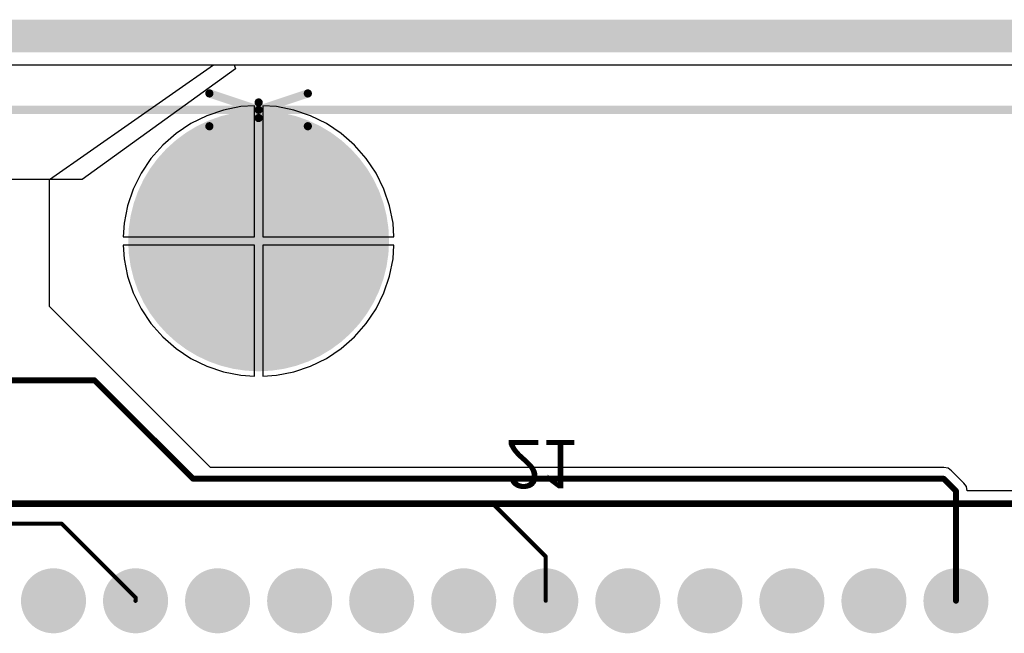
# Model space of a CAD drawing. Extents: x 0.11 to 7.09, y 0.95 to 2.65.
# Tile 11 of 15: x 3.48 to 4.68, y 1.9 to 2.65. Entities that reach past the tile are written whole.
import ezdxf

# ---------------------------------------------------------------- set-up
doc = ezdxf.new("R2010")
doc.units = 0
doc.layers.get('0').update_dxf_attribs({"linetype": 'CONTINUOUS'})
for name, color, linetype in [('BOTTOMLAYER', 5, 'CONTINUOUS'), ('BOTTOMOVERLAY', 54, 'CONTINUOUS'), ('BOTTOMSOLDER', 6, 'CONTINUOUS'), ('INTERNALPLANE1', 76, 'CONTINUOUS'), ('INTERNALPLANE2', 16, 'CONTINUOUS'), ('INTERNALPLANE3', 216, 'CONTINUOUS'), ('INTERNALPLANE4', 136, 'CONTINUOUS'), ('MULTILAYER', 9, 'CONTINUOUS'), ('PADHOLE', 156, 'CONTINUOUS'), ('TOPLAYER', 1, 'CONTINUOUS'), ('TOPOVERLAY', 2, 'CONTINUOUS'), ('TOPSOLDER', 216, 'CONTINUOUS')]:
    doc.layers.add(name, color=color, linetype=linetype)

# ---------------------------------------------------------------- blocks, each defined once
blk = doc.blocks.new('EURO2_54_2V96_B_17')
at = {"layer": 'BOTTOMLAYER', "const_width": 0.031}
for points in [[(-0.1655, 0.1, 1), (-0.1345, 0.1, 1)], [(-0.0655, 0.1, 1), (-0.0345, 0.1, 1)], [(0.0345, 0.1, 1), (0.0655, 0.1, 1)], [(0.1345, 0.1, 1), (0.1655, 0.1, 1)], [(0.2345, 0.1, 1), (0.2655, 0.1, 1)], [(0.3345, 0.1, 1), (0.3655, 0.1, 1)], [(0.4345, 0.1, 1), (0.4655, 0.1, 1)], [(0.5345, 0.1, 1), (0.5655, 0.1, 1)], [(0.6345, 0.1, 1), (0.6655, 0.1, 1)], [(0.7345, 0.1, 1), (0.7655, 0.1, 1)], [(0.8345, 0.1, 1), (0.8655, 0.1, 1)], [(0.9345, 0.1, 1), (0.9655, 0.1, 1)]]:
    blk.add_lwpolyline(points, format="xyb", close=True, dxfattribs=at)
at = {"layer": 'BOTTOMOVERLAY', "const_width": 0.00787}
blk.add_lwpolyline([(-1.8701, 0.2185), (1.8701, 0.2185)], dxfattribs=at)
at = {"layer": 'BOTTOMSOLDER', "const_width": 0.035}
for points in [[(-0.1675, 0.1, 1), (-0.1325, 0.1, 1)], [(-0.0675, 0.1, 1), (-0.0325, 0.1, 1)], [(0.0325, 0.1, 1), (0.0675, 0.1, 1)], [(0.1325, 0.1, 1), (0.1675, 0.1, 1)], [(0.2325, 0.1, 1), (0.2675, 0.1, 1)], [(0.3325, 0.1, 1), (0.3675, 0.1, 1)], [(0.4325, 0.1, 1), (0.4675, 0.1, 1)], [(0.5325, 0.1, 1), (0.5675, 0.1, 1)], [(0.6325, 0.1, 1), (0.6675, 0.1, 1)], [(0.7325, 0.1, 1), (0.7675, 0.1, 1)], [(0.8325, 0.1, 1), (0.8675, 0.1, 1)], [(0.9325, 0.1, 1), (0.9675, 0.1, 1)]]:
    blk.add_lwpolyline(points, format="xyb", close=True, dxfattribs=at)
at = {"layer": 'INTERNALPLANE1', "const_width": 0.0397}
for points in [[(-0.1698, 0.1, 1), (-0.1302, 0.1, 1)], [(-0.0698, 0.1, 1), (-0.0302, 0.1, 1)], [(0.0302, 0.1, 1), (0.0698, 0.1, 1)], [(0.1302, 0.1, 1), (0.1698, 0.1, 1)], [(0.2302, 0.1, 1), (0.2698, 0.1, 1)], [(0.3302, 0.1, 1), (0.3698, 0.1, 1)], [(0.4302, 0.1, 1), (0.4698, 0.1, 1)], [(0.5302, 0.1, 1), (0.5698, 0.1, 1)], [(0.6302, 0.1, 1), (0.6698, 0.1, 1)], [(0.7302, 0.1, 1), (0.7698, 0.1, 1)], [(0.8302, 0.1, 1), (0.8698, 0.1, 1)], [(0.9302, 0.1, 1), (0.9698, 0.1, 1)]]:
    blk.add_lwpolyline(points, format="xyb", close=True, dxfattribs=at)
at = {"layer": 'INTERNALPLANE2', "const_width": 0.0397}
for points in [[(-0.1698, 0.1, 1), (-0.1302, 0.1, 1)], [(-0.0698, 0.1, 1), (-0.0302, 0.1, 1)], [(0.0302, 0.1, 1), (0.0698, 0.1, 1)], [(0.1302, 0.1, 1), (0.1698, 0.1, 1)], [(0.2302, 0.1, 1), (0.2698, 0.1, 1)], [(0.3302, 0.1, 1), (0.3698, 0.1, 1)], [(0.4302, 0.1, 1), (0.4698, 0.1, 1)], [(0.5302, 0.1, 1), (0.5698, 0.1, 1)], [(0.6302, 0.1, 1), (0.6698, 0.1, 1)], [(0.7302, 0.1, 1), (0.7698, 0.1, 1)], [(0.8302, 0.1, 1), (0.8698, 0.1, 1)], [(0.9302, 0.1, 1), (0.9698, 0.1, 1)]]:
    blk.add_lwpolyline(points, format="xyb", close=True, dxfattribs=at)
at = {"layer": 'INTERNALPLANE3', "const_width": 0.0397}
for points in [[(-0.1698, 0.1, 1), (-0.1302, 0.1, 1)], [(-0.0698, 0.1, 1), (-0.0302, 0.1, 1)], [(0.0302, 0.1, 1), (0.0698, 0.1, 1)], [(0.1302, 0.1, 1), (0.1698, 0.1, 1)], [(0.2302, 0.1, 1), (0.2698, 0.1, 1)], [(0.3302, 0.1, 1), (0.3698, 0.1, 1)], [(0.4302, 0.1, 1), (0.4698, 0.1, 1)], [(0.5302, 0.1, 1), (0.5698, 0.1, 1)], [(0.6302, 0.1, 1), (0.6698, 0.1, 1)], [(0.7302, 0.1, 1), (0.7698, 0.1, 1)], [(0.8302, 0.1, 1), (0.8698, 0.1, 1)], [(0.9302, 0.1, 1), (0.9698, 0.1, 1)]]:
    blk.add_lwpolyline(points, format="xyb", close=True, dxfattribs=at)
at = {"layer": 'INTERNALPLANE4', "const_width": 0.0397}
for points in [[(-0.1698, 0.1, 1), (-0.1302, 0.1, 1)], [(-0.0698, 0.1, 1), (-0.0302, 0.1, 1)], [(0.0302, 0.1, 1), (0.0698, 0.1, 1)], [(0.1302, 0.1, 1), (0.1698, 0.1, 1)], [(0.2302, 0.1, 1), (0.2698, 0.1, 1)], [(0.3302, 0.1, 1), (0.3698, 0.1, 1)], [(0.4302, 0.1, 1), (0.4698, 0.1, 1)], [(0.5302, 0.1, 1), (0.5698, 0.1, 1)], [(0.6302, 0.1, 1), (0.6698, 0.1, 1)], [(0.7302, 0.1, 1), (0.7698, 0.1, 1)], [(0.8302, 0.1, 1), (0.8698, 0.1, 1)], [(0.9302, 0.1, 1), (0.9698, 0.1, 1)]]:
    blk.add_lwpolyline(points, format="xyb", close=True, dxfattribs=at)
at = {"layer": 'MULTILAYER', "const_width": 0.031}
for points in [[(-0.1655, 0.1, 1), (-0.1345, 0.1, 1)], [(-0.0655, 0.1, 1), (-0.0345, 0.1, 1)], [(0.0345, 0.1, 1), (0.0655, 0.1, 1)], [(0.1345, 0.1, 1), (0.1655, 0.1, 1)], [(0.2345, 0.1, 1), (0.2655, 0.1, 1)], [(0.3345, 0.1, 1), (0.3655, 0.1, 1)], [(0.4345, 0.1, 1), (0.4655, 0.1, 1)], [(0.5345, 0.1, 1), (0.5655, 0.1, 1)], [(0.6345, 0.1, 1), (0.6655, 0.1, 1)], [(0.7345, 0.1, 1), (0.7655, 0.1, 1)], [(0.8345, 0.1, 1), (0.8655, 0.1, 1)], [(0.9345, 0.1, 1), (0.9655, 0.1, 1)]]:
    blk.add_lwpolyline(points, format="xyb", close=True, dxfattribs=at)
at = {"layer": 'PADHOLE', "const_width": 0.0197}
for points in [[(-0.1598, 0.1, 1), (-0.1402, 0.1, 1)], [(-0.0598, 0.1, 1), (-0.0402, 0.1, 1)], [(0.0402, 0.1, 1), (0.0598, 0.1, 1)], [(0.1402, 0.1, 1), (0.1598, 0.1, 1)], [(0.2402, 0.1, 1), (0.2598, 0.1, 1)], [(0.3402, 0.1, 1), (0.3598, 0.1, 1)], [(0.4402, 0.1, 1), (0.4598, 0.1, 1)], [(0.5402, 0.1, 1), (0.5598, 0.1, 1)], [(0.6402, 0.1, 1), (0.6598, 0.1, 1)], [(0.7402, 0.1, 1), (0.7598, 0.1, 1)], [(0.8402, 0.1, 1), (0.8598, 0.1, 1)], [(0.9402, 0.1, 1), (0.9598, 0.1, 1)]]:
    blk.add_lwpolyline(points, format="xyb", close=True, dxfattribs=at)
at = {"layer": 'TOPLAYER', "const_width": 0.031}
for points in [[(-0.1655, 0.1, 1), (-0.1345, 0.1, 1)], [(-0.0655, 0.1, 1), (-0.0345, 0.1, 1)], [(0.0345, 0.1, 1), (0.0655, 0.1, 1)], [(0.1345, 0.1, 1), (0.1655, 0.1, 1)], [(0.2345, 0.1, 1), (0.2655, 0.1, 1)], [(0.3345, 0.1, 1), (0.3655, 0.1, 1)], [(0.4345, 0.1, 1), (0.4655, 0.1, 1)], [(0.5345, 0.1, 1), (0.5655, 0.1, 1)], [(0.6345, 0.1, 1), (0.6655, 0.1, 1)], [(0.7345, 0.1, 1), (0.7655, 0.1, 1)], [(0.8345, 0.1, 1), (0.8655, 0.1, 1)], [(0.9345, 0.1, 1), (0.9655, 0.1, 1)]]:
    blk.add_lwpolyline(points, format="xyb", close=True, dxfattribs=at)
at = {"layer": 'TOPSOLDER', "const_width": 0.035}
for points in [[(-0.1675, 0.1, 1), (-0.1325, 0.1, 1)], [(-0.0675, 0.1, 1), (-0.0325, 0.1, 1)], [(0.0325, 0.1, 1), (0.0675, 0.1, 1)], [(0.1325, 0.1, 1), (0.1675, 0.1, 1)], [(0.2325, 0.1, 1), (0.2675, 0.1, 1)], [(0.3325, 0.1, 1), (0.3675, 0.1, 1)], [(0.4325, 0.1, 1), (0.4675, 0.1, 1)], [(0.5325, 0.1, 1), (0.5675, 0.1, 1)], [(0.6325, 0.1, 1), (0.6675, 0.1, 1)], [(0.7325, 0.1, 1), (0.7675, 0.1, 1)], [(0.8325, 0.1, 1), (0.8675, 0.1, 1)], [(0.9325, 0.1, 1), (0.9675, 0.1, 1)]]:
    blk.add_lwpolyline(points, format="xyb", close=True, dxfattribs=at)
at = {"layer": 'BOTTOMOVERLAY', "text_generation_flag": 2}
blk.add_text('21', height=0.05906, rotation=180, dxfattribs=at).set_placement((0.4008, 0.2963))

msp = doc.modelspace()

# ---------------------------------------------------------------- linework, layer by layer
at = {"layer": 'BOTTOMLAYER'}
for points, const_width in [([(3.6975, 2.375, 1), (3.8525, 2.375, 1)], 0.155), ([(4.0587, 2.055, 1), (4.0613, 2.055, 1)], 0.0025), ([(4.0587, 2.055, 1), (4.0613, 2.055, 1)], 0.0025), ([(4.1238, 1.99, 1), (4.1262, 1.99, 1)], 0.0025), ([(4.1238, 1.99, 1), (4.1262, 1.99, 1)], 0.0025), ([(4.1238, 1.936, 1), (4.1262, 1.936, 1)], 0.0025)]:
    msp.add_lwpolyline(points, format="xyb", close=True, dxfattribs=dict(at, const_width=const_width))
at = {"layer": 'BOTTOMLAYER', "const_width": 0.005}
for points in [[(3.1275, 2.055), (4.06, 2.055)], [(4.06, 2.055), (4.125, 1.99)], [(4.125, 1.936), (4.125, 1.99)]]:
    msp.add_lwpolyline(points, dxfattribs=at)
at = {"layer": 'BOTTOMSOLDER', "const_width": 0.159}
msp.add_lwpolyline([(3.6955, 2.375, 1), (3.8545, 2.375, 1)], format="xyb", close=True, dxfattribs=at)
at = {"layer": 'INTERNALPLANE1', "const_width": 0.04}
msp.add_lwpolyline([(0.13, 2.625), (7.07, 2.625)], dxfattribs=at)
at = {"layer": 'INTERNALPLANE1', "const_width": 0.089}
msp.add_lwpolyline([(3.7305, 2.375, 1), (3.8195, 2.375, 1)], format="xyb", close=True, dxfattribs=at)
at = {"layer": 'INTERNALPLANE2', "const_width": 0.04}
msp.add_lwpolyline([(0.13, 2.625), (7.07, 2.625)], dxfattribs=at)
at = {"layer": 'INTERNALPLANE2', "const_width": 0.089}
msp.add_lwpolyline([(3.7305, 2.375, 1), (3.8195, 2.375, 1)], format="xyb", close=True, dxfattribs=at)
at = {"layer": 'INTERNALPLANE3', "const_width": 0.04}
msp.add_lwpolyline([(0.13, 2.625), (7.07, 2.625)], dxfattribs=at)
at = {"layer": 'INTERNALPLANE3', "const_width": 0.089}
msp.add_lwpolyline([(3.7305, 2.375, 1), (3.8195, 2.375, 1)], format="xyb", close=True, dxfattribs=at)
at = {"layer": 'INTERNALPLANE4', "const_width": 0.04}
msp.add_lwpolyline([(0.13, 2.625), (7.07, 2.625)], dxfattribs=at)
at = {"layer": 'INTERNALPLANE4', "const_width": 0.089}
msp.add_lwpolyline([(3.7305, 2.375, 1), (3.8195, 2.375, 1)], format="xyb", close=True, dxfattribs=at)
at = {"layer": 'MULTILAYER', "const_width": 0.155}
msp.add_lwpolyline([(3.6975, 2.375, 1), (3.8525, 2.375, 1)], format="xyb", close=True, dxfattribs=at)
at = {"layer": 'PADHOLE', "const_width": 0.069}
msp.add_lwpolyline([(3.7405, 2.375, 1), (3.8095, 2.375, 1)], format="xyb", close=True, dxfattribs=at)
at = {"layer": 'TOPLAYER'}
for p, q in [((0.34, 2.59), (3.7452, 2.59)), ((3.52, 2.45), (3.72, 2.59)), ((3.7468, 2.5852), (3.56, 2.45)), ((3.72, 2.59), (6.86, 2.59)), ((3.7452, 2.59), (3.7468, 2.5852)), ((3.7322, 2.5347), (3.7117, 2.5278)), ((3.7534, 2.5389), (3.7322, 2.5347)), ((3.77, 2.54), (3.7534, 2.5389)), ((3.77, 2.38), (3.77, 2.54)), ((3.7966, 2.5389), (3.78, 2.54)), ((3.78, 2.54), (3.78, 2.38)), ((3.8178, 2.5347), (3.7966, 2.5389)), ((3.8383, 2.5278), (3.8178, 2.5347)), ((3.7117, 2.5278), (3.6923, 2.5182)), ((3.8577, 2.5182), (3.8383, 2.5278)), ((3.6923, 2.5182), (3.6743, 2.5062)), ((3.8757, 2.5062), (3.8577, 2.5182)), ((3.6743, 2.5062), (3.6581, 2.4919)), ((3.8919, 2.4919), (3.8757, 2.5062)), ((3.6581, 2.4919), (3.6438, 2.4757)), ((3.9062, 2.4757), (3.8919, 2.4919)), ((3.6438, 2.4757), (3.6318, 2.4577)), ((3.9182, 2.4577), (3.9062, 2.4757)), ((3.56, 2.45), (0.76, 2.45)), ((3.52, 2.295), (3.52, 2.45)), ((3.6318, 2.4577), (3.6222, 2.4383)), ((3.9278, 2.4383), (3.9182, 2.4577)), ((3.6222, 2.4383), (3.6153, 2.4178)), ((3.9347, 2.4178), (3.9278, 2.4383)), ((3.6153, 2.4178), (3.6111, 2.3966)), ((3.9389, 2.3966), (3.9347, 2.4178)), ((3.6111, 2.3966), (3.61, 2.38)), ((3.94, 2.38), (3.9389, 2.3966)), ((3.61, 2.38), (3.77, 2.38)), ((3.78, 2.38), (3.94, 2.38)), ((3.77, 2.37), (3.61, 2.37)), ((3.61, 2.37), (3.6111, 2.3534)), ((3.77, 2.21), (3.77, 2.37)), ((3.94, 2.37), (3.78, 2.37)), ((3.78, 2.37), (3.78, 2.21)), ((3.9389, 2.3534), (3.94, 2.37)), ((3.6111, 2.3534), (3.6153, 2.3322)), ((3.9347, 2.3322), (3.9389, 2.3534)), ((3.6153, 2.3322), (3.6222, 2.3117)), ((3.9278, 2.3117), (3.9347, 2.3322)), ((3.6222, 2.3117), (3.6318, 2.2923)), ((3.9182, 2.2923), (3.9278, 2.3117)), ((3.7162, 2.0988), (3.52, 2.295)), ((3.6318, 2.2923), (3.6438, 2.2743)), ((3.9062, 2.2743), (3.9182, 2.2923)), ((3.6438, 2.2743), (3.6581, 2.2581)), ((3.8919, 2.2581), (3.9062, 2.2743)), ((3.6581, 2.2581), (3.6743, 2.2438)), ((3.8757, 2.2438), (3.8919, 2.2581)), ((3.6743, 2.2438), (3.6923, 2.2318)), ((3.8577, 2.2318), (3.8757, 2.2438)), ((3.6923, 2.2318), (3.7117, 2.2222)), ((3.7117, 2.2222), (3.7322, 2.2153)), ((3.8178, 2.2153), (3.8383, 2.2222)), ((3.8383, 2.2222), (3.8577, 2.2318)), ((3.7322, 2.2153), (3.7534, 2.2111)), ((3.7534, 2.2111), (3.77, 2.21)), ((3.78, 2.21), (3.7966, 2.2111)), ((3.7966, 2.2111), (3.8178, 2.2153)), ((4.61, 2.0988), (3.7162, 2.0988)), ((4.6153, 2.0977), (4.61, 2.0988)), ((4.6197, 2.0947), (4.6153, 2.0977)), ((4.6347, 2.0797), (4.6197, 2.0947)), ((4.6377, 2.0753), (4.6347, 2.0797)), ((4.6388, 2.07), (4.6377, 2.0753)), ((5.685, 2.07), (4.6388, 2.07))]:
    msp.add_line(p, q, dxfattribs=at)
for points, const_width in [([(3.6975, 2.375, 1), (3.8525, 2.375, 1)], 0.155), ([(3.5732, 2.205, 1), (3.5768, 2.205, 1)], 0.0035), ([(3.5732, 2.205, 1), (3.5768, 2.205, 1)], 0.0035), ([(3.6932, 2.085, 1), (3.6968, 2.085, 1)], 0.0035), ([(3.6932, 2.085, 1), (3.6968, 2.085, 1)], 0.0035), ([(4.6082, 2.085, 1), (4.6117, 2.085, 1)], 0.0035), ([(4.6082, 2.085, 1), (4.6117, 2.085, 1)], 0.0035), ([(4.6232, 2.07, 1), (4.6268, 2.07, 1)], 0.0035), ([(4.6232, 2.07, 1), (4.6268, 2.07, 1)], 0.0035), ([(3.5337, 2.03, 1), (3.5362, 2.03, 1)], 0.0025), ([(3.5337, 2.03, 1), (3.5362, 2.03, 1)], 0.0025), ([(3.6237, 1.94, 1), (3.6263, 1.94, 1)], 0.0025), ([(3.6237, 1.94, 1), (3.6263, 1.94, 1)], 0.0025), ([(3.6237, 1.936, 1), (3.6263, 1.936, 1)], 0.0025), ([(4.6232, 1.936, 1), (4.6268, 1.936, 1)], 0.0035)]:
    msp.add_lwpolyline(points, format="xyb", close=True, dxfattribs=dict(at, const_width=const_width))
for points, const_width in [([(3.275, 2.205), (3.575, 2.205)], 0.007), ([(3.575, 2.205), (3.695, 2.085)], 0.007), ([(3.695, 2.085), (4.61, 2.085)], 0.007), ([(4.61, 2.085), (4.625, 2.07)], 0.007), ([(4.625, 1.936), (4.625, 2.07)], 0.007), ([(2.655, 2.03), (3.535, 2.03)], 0.005), ([(3.535, 2.03), (3.625, 1.94)], 0.005), ([(3.625, 1.936), (3.625, 1.94)], 0.005)]:
    msp.add_lwpolyline(points, dxfattribs=dict(at, const_width=const_width))
at = {"layer": 'TOPOVERLAY', "const_width": 0.01}
for points in [[(3.715, 2.555), (3.775, 2.535)], [(3.775, 2.535), (3.835, 2.555)], [(3.775, 2.525), (3.775, 2.544)], [(3.775, 2.525), (3.775, 2.544)], [(2.2724, 2.535), (3.775, 2.535)], [(3.715, 2.515), (3.775, 2.535)], [(3.775, 2.535), (5.0706, 2.535)], [(3.775, 2.535), (3.835, 2.515)]]:
    msp.add_lwpolyline(points, dxfattribs=at)
at = {"layer": 'TOPOVERLAY', "const_width": 0.005}
for points in [[(3.7125, 2.555, 1), (3.7175, 2.555, 1)], [(3.8325, 2.555, 1), (3.8375, 2.555, 1)], [(3.7725, 2.544, 1), (3.7775, 2.544, 1)], [(3.7725, 2.544, 1), (3.7775, 2.544, 1)], [(3.7725, 2.535, 1), (3.7775, 2.535, 1)], [(3.7725, 2.535, 1), (3.7775, 2.535, 1)], [(3.7725, 2.535, 1), (3.7775, 2.535, 1)], [(3.7725, 2.535, 1), (3.7775, 2.535, 1)], [(3.7725, 2.535, 1), (3.7775, 2.535, 1)], [(3.7725, 2.535, 1), (3.7775, 2.535, 1)], [(3.7725, 2.525, 1), (3.7775, 2.525, 1)], [(3.7725, 2.525, 1), (3.7775, 2.525, 1)], [(3.7125, 2.515, 1), (3.7175, 2.515, 1)], [(3.8325, 2.515, 1), (3.8375, 2.515, 1)]]:
    msp.add_lwpolyline(points, format="xyb", close=True, dxfattribs=at)
at = {"layer": 'TOPSOLDER', "const_width": 0.159}
msp.add_lwpolyline([(3.6955, 2.375, 1), (3.8545, 2.375, 1)], format="xyb", close=True, dxfattribs=at)

# ---------------------------------------------------------------- block references
at = {"rotation": 360}
msp.add_blockref('EURO2_54_2V96_B_17', (3.675, 1.836), dxfattribs=at)

doc.saveas('drawing.dxf')
